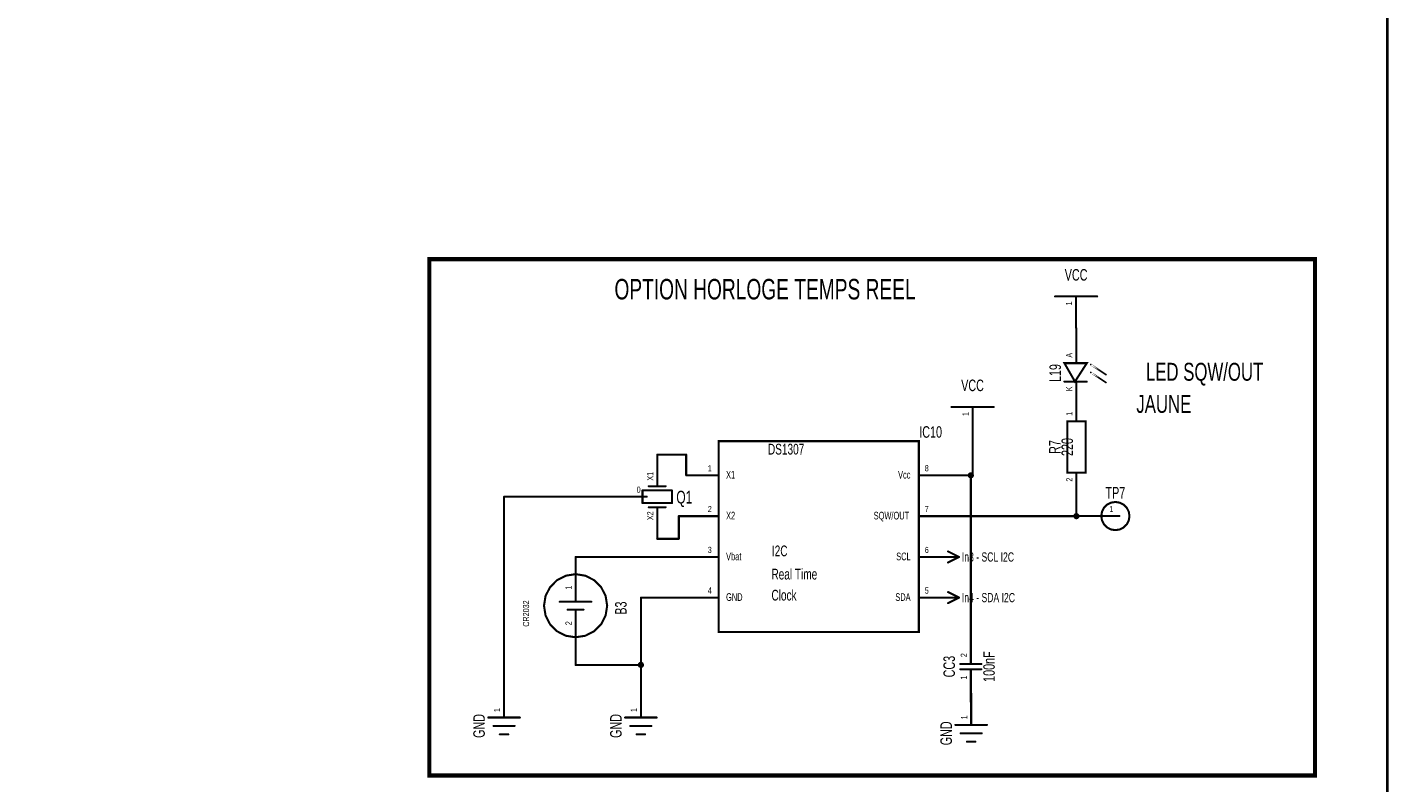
# Model space of a CAD drawing. Extents: x 0 to 22.6, y 0 to 15.8.
# Tile 24 of 26: x 16.1 to 22.6, y 7.7 to 11.2. Entities that reach past the tile are written whole.
import ezdxf
from ezdxf.enums import TextEntityAlignment as Align

# ---------------------------------------------------------------- set-up
doc = ezdxf.new("R2010")
doc.units = 0
for name, color, linetype in [('Element', 253, 'CONTINUOUS'), ('Net', 50, 'CONTINUOUS'), ('Pin', 50, 'CONTINUOUS'), ('Shapes', 252, 'CONTINUOUS'), ('Titles', 253, 'CONTINUOUS')]:
    doc.layers.add(name, color=color, linetype=linetype)

msp = doc.modelspace()

# ---------------------------------------------------------------- linework, layer by layer
at = {"layer": 'Element', "linetype": 'CONTINUOUS'}
for points, const_width in [([(21.0065, 9.9692), (21.2065, 9.9692)], 0.0098), ([(21.1573, 9.6522), (21.101, 9.5647), (21.051, 9.6522), (21.1573, 9.6522)], 0.0098), ([(21.176, 9.6459), (21.251, 9.5959), (21.176, 9.6459)], 0.0079), ([(21.176, 9.6084), (21.251, 9.5584), (21.176, 9.6084)], 0.0079), ([(21.1573, 9.5647), (21.051, 9.5647)], 0.0098), ([(20.5146, 9.444), (20.7146, 9.444)], 0.0098), ([(21.0647, 9.3759), (21.1513, 9.3759), (21.1513, 9.1318), (21.0647, 9.1318), (21.0647, 9.3759)], 0.0098), ([(19.4081, 9.2816), (20.3594, 9.2816), (20.3594, 8.3754), (19.4081, 8.3754), (19.4081, 9.2816)], 0.0098), ([(19.1567, 9.0676), (19.0767, 9.0676)], 0.0098), ([(19.0467, 8.9876), (19.0467, 9.0476)], 0.0098), ([(19.0467, 9.0476), (19.1867, 9.0476)], 0.0098), ([(19.1867, 8.9876), (19.0467, 8.9876)], 0.0098), ([(19.1867, 9.0476), (19.1867, 8.9876)], 0.0098), ([(21.2261, 8.9258), (21.2294, 8.9051), (21.2389, 8.8864), (21.2537, 8.8716), (21.2723, 8.8621), (21.293, 8.8589), (21.3137, 8.8621), (21.3323, 8.8716), (21.3472, 8.8864), (21.3567, 8.9051), (21.3599, 8.9258), (21.3567, 8.9465), (21.3472, 8.9651), (21.3323, 8.9799), (21.3137, 8.9894), (21.293, 8.9927), (21.2723, 8.9894), (21.2537, 8.9799), (21.2389, 8.9651), (21.2294, 8.9465), (21.2261, 8.9258)], 0.0098), ([(19.1567, 8.9676), (19.0767, 8.9676)], 0.0098), ([(18.579, 8.4998), (18.5863, 8.4534), (18.6077, 8.4116), (18.6408, 8.3784), (18.6827, 8.3571), (18.729, 8.3498), (18.7754, 8.3571), (18.8172, 8.3784), (18.8504, 8.4116), (18.8717, 8.4534), (18.879, 8.4998), (18.8717, 8.5461), (18.8504, 8.5879), (18.8172, 8.6211), (18.7754, 8.6424), (18.729, 8.6498), (18.6827, 8.6424), (18.6408, 8.6211), (18.6077, 8.5879), (18.5863, 8.5461), (18.579, 8.4998)], 0.0098), ([(18.729, 8.5185), (18.729, 8.5498)], 0.0098), ([(18.654, 8.5185), (18.804, 8.5185)], 0.0098), ([(18.6915, 8.481), (18.7665, 8.481)], 0.0098), ([(18.729, 8.481), (18.729, 8.4498)], 0.0098), ([(20.6565, 8.2229), (20.5565, 8.2229)], 0.0098), ([(20.6565, 8.1979), (20.5565, 8.1979)], 0.0098), ([(18.3142, 7.9685), (18.4642, 7.9685)], 0.0098), ([(18.9642, 7.9685), (19.1142, 7.9685)], 0.0098), ([(18.3392, 7.9285), (18.4392, 7.9285)], 0.0098), ([(18.3692, 7.8885), (18.4092, 7.8885)], 0.0098), ([(18.9892, 7.9285), (19.0892, 7.9285)], 0.0098), ([(19.0192, 7.8885), (19.0592, 7.8885)], 0.0098), ([(20.533, 7.9334), (20.683, 7.9334)], 0.0098), ([(20.558, 7.8934), (20.658, 7.8934)], 0.0098), ([(20.588, 7.8534), (20.628, 7.8534)], 0.0098)]:
    msp.add_lwpolyline(points, dxfattribs=dict(at, const_width=const_width))
for points, const_width in [([(21.004, 9.9692, 1), (21.0089, 9.9692, 1), (21.004, 9.9692, 1)], 0.0049), ([(21.204, 9.9692, 1), (21.2089, 9.9692, 1), (21.204, 9.9692, 1)], 0.0049), ([(21.1548, 9.6522, 1), (21.1597, 9.6522, 1), (21.1548, 9.6522, 1)], 0.0049), ([(21.174, 9.6459, 1), (21.178, 9.6459, 1), (21.174, 9.6459, 1)], 0.0039), ([(21.174, 9.6084, 1), (21.178, 9.6084, 1), (21.174, 9.6084, 1)], 0.0039), ([(21.0486, 9.5647, 1), (21.0535, 9.5647, 1), (21.0486, 9.5647, 1)], 0.0049), ([(21.1548, 9.5647, 1), (21.1597, 9.5647, 1), (21.1548, 9.5647, 1)], 0.0049), ([(20.5122, 9.444, 1), (20.5171, 9.444, 1), (20.5122, 9.444, 1)], 0.0049), ([(20.7122, 9.444, 1), (20.7171, 9.444, 1), (20.7122, 9.444, 1)], 0.0049), ([(19.0742, 9.0676, 1), (19.0792, 9.0676, 1), (19.0742, 9.0676, 1)], 0.0049), ([(19.1542, 9.0676, 1), (19.1592, 9.0676, 1), (19.1542, 9.0676, 1)], 0.0049), ([(19.0442, 9.0476, 1), (19.0492, 9.0476, 1), (19.0442, 9.0476, 1)], 0.0049), ([(19.0442, 9.0476, 1), (19.0492, 9.0476, 1), (19.0442, 9.0476, 1)], 0.0049), ([(19.0442, 8.9876, 1), (19.0492, 8.9876, 1), (19.0442, 8.9876, 1)], 0.0049), ([(19.0442, 8.9876, 1), (19.0492, 8.9876, 1), (19.0442, 8.9876, 1)], 0.0049), ([(19.1842, 9.0476, 1), (19.1892, 9.0476, 1), (19.1842, 9.0476, 1)], 0.0049), ([(19.1842, 9.0476, 1), (19.1892, 9.0476, 1), (19.1842, 9.0476, 1)], 0.0049), ([(19.1842, 8.9876, 1), (19.1892, 8.9876, 1), (19.1842, 8.9876, 1)], 0.0049), ([(19.1842, 8.9876, 1), (19.1892, 8.9876, 1), (19.1842, 8.9876, 1)], 0.0049), ([(19.0742, 8.9676, 1), (19.0792, 8.9676, 1), (19.0742, 8.9676, 1)], 0.0049), ([(19.1542, 8.9676, 1), (19.1592, 8.9676, 1), (19.1542, 8.9676, 1)], 0.0049), ([(21.2236, 8.9258, 1), (21.2285, 8.9258, 1), (21.2236, 8.9258, 1)], 0.0049), ([(18.7265, 8.5498, 1), (18.7315, 8.5498, 1), (18.7265, 8.5498, 1)], 0.0049), ([(18.5765, 8.4998, 1), (18.5815, 8.4998, 1), (18.5765, 8.4998, 1)], 0.0049), ([(18.6515, 8.5185, 1), (18.6565, 8.5185, 1), (18.6515, 8.5185, 1)], 0.0049), ([(18.689, 8.481, 1), (18.694, 8.481, 1), (18.689, 8.481, 1)], 0.0049), ([(18.7265, 8.5185, 1), (18.7315, 8.5185, 1), (18.7265, 8.5185, 1)], 0.0049), ([(18.7265, 8.481, 1), (18.7315, 8.481, 1), (18.7265, 8.481, 1)], 0.0049), ([(18.764, 8.481, 1), (18.769, 8.481, 1), (18.764, 8.481, 1)], 0.0049), ([(18.8015, 8.5185, 1), (18.8065, 8.5185, 1), (18.8015, 8.5185, 1)], 0.0049), ([(18.7265, 8.4498, 1), (18.7315, 8.4498, 1), (18.7265, 8.4498, 1)], 0.0049), ([(20.554, 8.2229, 1), (20.5589, 8.2229, 1), (20.554, 8.2229, 1)], 0.0049), ([(20.654, 8.2229, 1), (20.6589, 8.2229, 1), (20.654, 8.2229, 1)], 0.0049), ([(20.554, 8.1979, 1), (20.5589, 8.1979, 1), (20.554, 8.1979, 1)], 0.0049), ([(20.654, 8.1979, 1), (20.6589, 8.1979, 1), (20.654, 8.1979, 1)], 0.0049), ([(18.3117, 7.9685, 1), (18.3167, 7.9685, 1), (18.3117, 7.9685, 1)], 0.0049), ([(18.4617, 7.9685, 1), (18.4667, 7.9685, 1), (18.4617, 7.9685, 1)], 0.0049), ([(18.9617, 7.9685, 1), (18.9667, 7.9685, 1), (18.9617, 7.9685, 1)], 0.0049), ([(19.1117, 7.9685, 1), (19.1167, 7.9685, 1), (19.1117, 7.9685, 1)], 0.0049), ([(18.3367, 7.9285, 1), (18.3417, 7.9285, 1), (18.3367, 7.9285, 1)], 0.0049), ([(18.3667, 7.8885, 1), (18.3717, 7.8885, 1), (18.3667, 7.8885, 1)], 0.0049), ([(18.4067, 7.8885, 1), (18.4117, 7.8885, 1), (18.4067, 7.8885, 1)], 0.0049), ([(18.4367, 7.9285, 1), (18.4417, 7.9285, 1), (18.4367, 7.9285, 1)], 0.0049), ([(18.9867, 7.9285, 1), (18.9917, 7.9285, 1), (18.9867, 7.9285, 1)], 0.0049), ([(19.0167, 7.8885, 1), (19.0217, 7.8885, 1), (19.0167, 7.8885, 1)], 0.0049), ([(19.0567, 7.8885, 1), (19.0617, 7.8885, 1), (19.0567, 7.8885, 1)], 0.0049), ([(19.0867, 7.9285, 1), (19.0917, 7.9285, 1), (19.0867, 7.9285, 1)], 0.0049), ([(20.5306, 7.9334, 1), (20.5355, 7.9334, 1), (20.5306, 7.9334, 1)], 0.0049), ([(20.5556, 7.8934, 1), (20.5605, 7.8934, 1), (20.5556, 7.8934, 1)], 0.0049), ([(20.6556, 7.8934, 1), (20.6605, 7.8934, 1), (20.6556, 7.8934, 1)], 0.0049), ([(20.6806, 7.9334, 1), (20.6855, 7.9334, 1), (20.6806, 7.9334, 1)], 0.0049), ([(20.5856, 7.8534, 1), (20.5905, 7.8534, 1), (20.5856, 7.8534, 1)], 0.0049), ([(20.6256, 7.8534, 1), (20.6305, 7.8534, 1), (20.6256, 7.8534, 1)], 0.0049)]:
    msp.add_lwpolyline(points, format="xyb", dxfattribs=dict(at, const_width=const_width))
at = {"layer": 'Net', "linetype": 'CONTINUOUS', "const_width": 0.0098}
for points in [[(21.1073, 9.8192), (21.1073, 9.8022)], [(21.1073, 9.4763), (21.1073, 9.4147)], [(20.6146, 9.1194), (20.6146, 9.294)], [(19.2544, 9.2176), (19.1167, 9.2176)], [(19.2544, 9.1194), (19.2544, 9.2176)], [(20.5114, 9.1194), (20.6146, 9.1194)], [(20.5966, 9.1194), (20.5971, 9.1163), (20.5985, 9.1136), (20.6007, 9.1114), (20.6034, 9.11), (20.6065, 9.1095), (20.6095, 9.11), (20.6123, 9.1114), (20.6144, 9.1136), (20.6158, 9.1163), (20.6163, 9.1194), (20.6158, 9.1224), (20.6144, 9.1252), (20.6123, 9.1274), (20.6095, 9.1287), (20.6065, 9.1292), (20.6034, 9.1287), (20.6007, 9.1274), (20.5985, 9.1252), (20.5971, 9.1224), (20.5966, 9.1194)], [(20.6065, 8.3791), (20.6065, 9.1194)], [(18.9167, 9.0176), (18.3892, 9.0176)], [(18.3892, 9.0176), (18.3892, 8.1185)], [(21.108, 8.9254), (21.108, 9.0314)], [(19.2193, 8.8176), (19.2193, 8.9254)], [(19.2193, 8.9254), (19.2544, 8.9254)], [(20.5114, 8.9254), (21.108, 8.9254)], [(21.0982, 8.9254), (21.0987, 8.9223), (21.1001, 8.9196), (21.1022, 8.9174), (21.105, 8.916), (21.108, 8.9155), (21.1111, 8.916), (21.1138, 8.9174), (21.116, 8.9196), (21.1174, 8.9223), (21.1179, 8.9254), (21.1174, 8.9284), (21.116, 8.9312), (21.1138, 8.9334), (21.1111, 8.9347), (21.108, 8.9352), (21.105, 8.9347), (21.1022, 8.9334), (21.1001, 8.9312), (21.0987, 8.9284), (21.0982, 8.9254)], [(21.1618, 8.9258), (21.108, 8.9258)], [(21.108, 8.9258), (21.108, 8.9254)], [(19.1167, 8.8176), (19.2193, 8.8176)], [(18.729, 8.6998), (18.729, 8.7314)], [(18.729, 8.7314), (19.2544, 8.7314)], [(19.2544, 8.5384), (19.0392, 8.5384)], [(19.0392, 8.5384), (19.0392, 8.1185)], [(18.729, 8.2998), (18.729, 8.2185)], [(18.729, 8.2185), (19.0392, 8.2185)], [(19.0294, 8.2185), (19.0298, 8.2155), (19.0312, 8.2127), (19.0334, 8.2105), (19.0362, 8.2091), (19.0392, 8.2087), (19.0422, 8.2091), (19.045, 8.2105), (19.0472, 8.2127), (19.0486, 8.2155), (19.049, 8.2185), (19.0486, 8.2215), (19.0472, 8.2243), (19.045, 8.2265), (19.0422, 8.2279), (19.0392, 8.2283), (19.0362, 8.2279), (19.0334, 8.2265), (19.0312, 8.2243), (19.0298, 8.2215), (19.0294, 8.2185)], [(20.608, 8.0416), (20.608, 8.0834)]]:
    msp.add_lwpolyline(points, dxfattribs=at)
at = {"layer": 'Net', "linetype": 'CONTINUOUS', "const_width": 0.0049}
for points in [[(21.1048, 9.8192, 1), (21.1097, 9.8192, 1), (21.1048, 9.8192, 1)], [(21.1048, 9.8022, 1), (21.1097, 9.8022, 1), (21.1048, 9.8022, 1)], [(21.1048, 9.4763, 1), (21.1097, 9.4763, 1), (21.1048, 9.4763, 1)], [(21.1048, 9.4147, 1), (21.1097, 9.4147, 1), (21.1048, 9.4147, 1)], [(20.6122, 9.294, 1), (20.6171, 9.294, 1), (20.6122, 9.294, 1)], [(19.1142, 9.2176, 1), (19.1192, 9.2176, 1), (19.1142, 9.2176, 1)], [(19.2519, 9.2176, 1), (19.2569, 9.2176, 1), (19.2519, 9.2176, 1)], [(19.2519, 9.2176, 1), (19.2569, 9.2176, 1), (19.2519, 9.2176, 1)], [(19.2519, 9.1194, 1), (19.2569, 9.1194, 1), (19.2519, 9.1194, 1)], [(20.5089, 9.1194, 1), (20.5139, 9.1194, 1), (20.5089, 9.1194, 1)], [(20.5942, 9.1194, 1), (20.5991, 9.1194, 1), (20.5942, 9.1194, 1)], [(20.604, 9.1194, 1), (20.6089, 9.1194, 1), (20.604, 9.1194, 1)], [(20.6122, 9.1194, 1), (20.6171, 9.1194, 1), (20.6122, 9.1194, 1)], [(20.6122, 9.1194, 1), (20.6171, 9.1194, 1), (20.6122, 9.1194, 1)], [(18.3867, 9.0176, 1), (18.3917, 9.0176, 1), (18.3867, 9.0176, 1)], [(18.3867, 9.0176, 1), (18.3917, 9.0176, 1), (18.3867, 9.0176, 1)], [(18.9142, 9.0176, 1), (18.9192, 9.0176, 1), (18.9142, 9.0176, 1)], [(21.1056, 9.0314, 1), (21.1105, 9.0314, 1), (21.1056, 9.0314, 1)], [(19.2169, 8.9254, 1), (19.2218, 8.9254, 1), (19.2169, 8.9254, 1)], [(19.2169, 8.9254, 1), (19.2218, 8.9254, 1), (19.2169, 8.9254, 1)], [(19.2519, 8.9254, 1), (19.2569, 8.9254, 1), (19.2519, 8.9254, 1)], [(20.5089, 8.9254, 1), (20.5139, 8.9254, 1), (20.5089, 8.9254, 1)], [(21.0957, 8.9254, 1), (21.1006, 8.9254, 1), (21.0957, 8.9254, 1)], [(21.1056, 8.9258, 1), (21.1105, 8.9258, 1), (21.1056, 8.9258, 1)], [(21.1056, 8.9258, 1), (21.1105, 8.9258, 1), (21.1056, 8.9258, 1)], [(21.1056, 8.9254, 1), (21.1105, 8.9254, 1), (21.1056, 8.9254, 1)], [(21.1056, 8.9254, 1), (21.1105, 8.9254, 1), (21.1056, 8.9254, 1)], [(21.1056, 8.9254, 1), (21.1105, 8.9254, 1), (21.1056, 8.9254, 1)], [(21.1593, 8.9258, 1), (21.1642, 8.9258, 1), (21.1593, 8.9258, 1)], [(19.1142, 8.8176, 1), (19.1192, 8.8176, 1), (19.1142, 8.8176, 1)], [(19.2169, 8.8176, 1), (19.2218, 8.8176, 1), (19.2169, 8.8176, 1)], [(19.2169, 8.8176, 1), (19.2218, 8.8176, 1), (19.2169, 8.8176, 1)], [(18.7265, 8.7314, 1), (18.7315, 8.7314, 1), (18.7265, 8.7314, 1)], [(18.7265, 8.7314, 1), (18.7315, 8.7314, 1), (18.7265, 8.7314, 1)], [(19.2519, 8.7314, 1), (19.2569, 8.7314, 1), (19.2519, 8.7314, 1)], [(18.7265, 8.6998, 1), (18.7315, 8.6998, 1), (18.7265, 8.6998, 1)], [(19.0367, 8.5384, 1), (19.0417, 8.5384, 1), (19.0367, 8.5384, 1)], [(19.0367, 8.5384, 1), (19.0417, 8.5384, 1), (19.0367, 8.5384, 1)], [(19.2519, 8.5384, 1), (19.2569, 8.5384, 1), (19.2519, 8.5384, 1)], [(20.604, 8.3791, 1), (20.6089, 8.3791, 1), (20.604, 8.3791, 1)], [(18.7265, 8.2998, 1), (18.7315, 8.2998, 1), (18.7265, 8.2998, 1)], [(18.7265, 8.2185, 1), (18.7315, 8.2185, 1), (18.7265, 8.2185, 1)], [(18.7265, 8.2185, 1), (18.7315, 8.2185, 1), (18.7265, 8.2185, 1)], [(19.0269, 8.2185, 1), (19.0318, 8.2185, 1), (19.0269, 8.2185, 1)], [(19.0367, 8.2185, 1), (19.0417, 8.2185, 1), (19.0367, 8.2185, 1)], [(18.3867, 8.1185, 1), (18.3917, 8.1185, 1), (18.3867, 8.1185, 1)], [(19.0367, 8.1185, 1), (19.0417, 8.1185, 1), (19.0367, 8.1185, 1)], [(20.6056, 8.0834, 1), (20.6105, 8.0834, 1), (20.6056, 8.0834, 1)], [(20.6056, 8.0416, 1), (20.6105, 8.0416, 1), (20.6056, 8.0416, 1)]]:
    msp.add_lwpolyline(points, format="xyb", dxfattribs=at)
at = {"layer": 'Pin', "linetype": 'CONTINUOUS', "const_width": 0.0049}
for points in [[(21.104, 9.9692, 1), (21.1089, 9.9692, 1), (21.104, 9.9692, 1)], [(21.104, 9.8192, 1), (21.1089, 9.8192, 1), (21.104, 9.8192, 1)], [(21.1048, 9.8022, 1), (21.1097, 9.8022, 1), (21.1048, 9.8022, 1)], [(21.1048, 9.6522, 1), (21.1097, 9.6522, 1), (21.1048, 9.6522, 1)], [(21.1048, 9.5647, 1), (21.1097, 9.5647, 1), (21.1048, 9.5647, 1)], [(20.6122, 9.444, 1), (20.6171, 9.444, 1), (20.6122, 9.444, 1)], [(21.1056, 9.4763, 1), (21.1105, 9.4763, 1), (21.1056, 9.4763, 1)], [(21.1048, 9.4147, 1), (21.1097, 9.4147, 1), (21.1048, 9.4147, 1)], [(21.1056, 9.3759, 1), (21.1105, 9.3759, 1), (21.1056, 9.3759, 1)], [(20.6122, 9.294, 1), (20.6171, 9.294, 1), (20.6122, 9.294, 1)], [(19.1142, 9.2176, 1), (19.1192, 9.2176, 1), (19.1142, 9.2176, 1)], [(19.2519, 9.1194, 1), (19.2569, 9.1194, 1), (19.2519, 9.1194, 1)], [(19.4019, 9.1194, 1), (19.4069, 9.1194, 1), (19.4019, 9.1194, 1)], [(20.3589, 9.1194, 1), (20.3639, 9.1194, 1), (20.3589, 9.1194, 1)], [(20.5089, 9.1194, 1), (20.5139, 9.1194, 1), (20.5089, 9.1194, 1)], [(21.1056, 9.1318, 1), (21.1105, 9.1318, 1), (21.1056, 9.1318, 1)], [(19.1142, 9.0676, 1), (19.1192, 9.0676, 1), (19.1142, 9.0676, 1)], [(18.9142, 9.0176, 1), (18.9192, 9.0176, 1), (18.9142, 9.0176, 1)], [(19.0642, 9.0176, 1), (19.0692, 9.0176, 1), (19.0642, 9.0176, 1)], [(21.1056, 9.0314, 1), (21.1105, 9.0314, 1), (21.1056, 9.0314, 1)], [(19.1142, 8.9676, 1), (19.1192, 8.9676, 1), (19.1142, 8.9676, 1)], [(19.2519, 8.9254, 1), (19.2569, 8.9254, 1), (19.2519, 8.9254, 1)], [(19.4019, 8.9254, 1), (19.4069, 8.9254, 1), (19.4019, 8.9254, 1)], [(20.3589, 8.9254, 1), (20.3639, 8.9254, 1), (20.3589, 8.9254, 1)], [(20.5089, 8.9254, 1), (20.5139, 8.9254, 1), (20.5089, 8.9254, 1)], [(21.1593, 8.9258, 1), (21.1642, 8.9258, 1), (21.1593, 8.9258, 1)], [(21.3093, 8.9258, 1), (21.3142, 8.9258, 1), (21.3093, 8.9258, 1)], [(19.1142, 8.8176, 1), (19.1192, 8.8176, 1), (19.1142, 8.8176, 1)], [(19.2519, 8.7314, 1), (19.2569, 8.7314, 1), (19.2519, 8.7314, 1)], [(19.4019, 8.7314, 1), (19.4069, 8.7314, 1), (19.4019, 8.7314, 1)], [(20.3589, 8.7314, 1), (20.3639, 8.7314, 1), (20.3589, 8.7314, 1)], [(20.4958, 8.7576, 1), (20.5007, 8.7576, 1), (20.4958, 8.7576, 1)], [(20.5089, 8.7314, 1), (20.5139, 8.7314, 1), (20.5089, 8.7314, 1)], [(20.5089, 8.7314, 1), (20.5139, 8.7314, 1), (20.5089, 8.7314, 1)], [(20.5483, 8.7314, 1), (20.5532, 8.7314, 1), (20.5483, 8.7314, 1)], [(20.5483, 8.7314, 1), (20.5532, 8.7314, 1), (20.5483, 8.7314, 1)], [(20.5483, 8.7314, 1), (20.5532, 8.7314, 1), (20.5483, 8.7314, 1)], [(18.7265, 8.6998, 1), (18.7315, 8.6998, 1), (18.7265, 8.6998, 1)], [(20.4958, 8.7051, 1), (20.5007, 8.7051, 1), (20.4958, 8.7051, 1)], [(18.7265, 8.5498, 1), (18.7315, 8.5498, 1), (18.7265, 8.5498, 1)], [(19.2519, 8.5384, 1), (19.2569, 8.5384, 1), (19.2519, 8.5384, 1)], [(19.4019, 8.5384, 1), (19.4069, 8.5384, 1), (19.4019, 8.5384, 1)], [(20.3589, 8.5384, 1), (20.3639, 8.5384, 1), (20.3589, 8.5384, 1)], [(20.4958, 8.5646, 1), (20.5007, 8.5646, 1), (20.4958, 8.5646, 1)], [(20.5089, 8.5384, 1), (20.5139, 8.5384, 1), (20.5089, 8.5384, 1)], [(20.5089, 8.5384, 1), (20.5139, 8.5384, 1), (20.5089, 8.5384, 1)], [(20.5483, 8.5384, 1), (20.5532, 8.5384, 1), (20.5483, 8.5384, 1)], [(20.5483, 8.5384, 1), (20.5532, 8.5384, 1), (20.5483, 8.5384, 1)], [(20.5483, 8.5384, 1), (20.5532, 8.5384, 1), (20.5483, 8.5384, 1)], [(20.4958, 8.5121, 1), (20.5007, 8.5121, 1), (20.4958, 8.5121, 1)], [(18.7265, 8.4498, 1), (18.7315, 8.4498, 1), (18.7265, 8.4498, 1)], [(20.604, 8.3791, 1), (20.6089, 8.3791, 1), (20.604, 8.3791, 1)], [(18.7265, 8.2998, 1), (18.7315, 8.2998, 1), (18.7265, 8.2998, 1)], [(20.604, 8.2291, 1), (20.6089, 8.2291, 1), (20.604, 8.2291, 1)], [(20.604, 8.1916, 1), (20.6089, 8.1916, 1), (20.604, 8.1916, 1)], [(18.3867, 8.1185, 1), (18.3917, 8.1185, 1), (18.3867, 8.1185, 1)], [(19.0367, 8.1185, 1), (19.0417, 8.1185, 1), (19.0367, 8.1185, 1)], [(20.6056, 8.0834, 1), (20.6105, 8.0834, 1), (20.6056, 8.0834, 1)], [(20.604, 8.0416, 1), (20.6089, 8.0416, 1), (20.604, 8.0416, 1)], [(18.3867, 7.9685, 1), (18.3917, 7.9685, 1), (18.3867, 7.9685, 1)], [(19.0367, 7.9685, 1), (19.0417, 7.9685, 1), (19.0367, 7.9685, 1)], [(20.6056, 7.9334, 1), (20.6105, 7.9334, 1), (20.6056, 7.9334, 1)]]:
    msp.add_lwpolyline(points, format="xyb", dxfattribs=at)
at = {"layer": 'Pin', "linetype": 'CONTINUOUS', "const_width": 0.0098}
for points in [[(21.1065, 9.9692), (21.1065, 9.8192)], [(21.1073, 9.6522), (21.1073, 9.8022)], [(21.1073, 9.5647), (21.1073, 9.4147)], [(20.6146, 9.444), (20.6146, 9.294)], [(21.108, 9.3759), (21.108, 9.4763)], [(19.1167, 9.0676), (19.1167, 9.2176)], [(19.4044, 9.1194), (19.2544, 9.1194)], [(20.3614, 9.1194), (20.5114, 9.1194)], [(21.108, 9.1318), (21.108, 9.0314)], [(19.0667, 9.0176), (18.9167, 9.0176)], [(19.1167, 8.9676), (19.1167, 8.8176)], [(19.4044, 8.9254), (19.2544, 8.9254)], [(20.3614, 8.9254), (20.5114, 8.9254)], [(21.3118, 8.9258), (21.1618, 8.9258)], [(19.4044, 8.7314), (19.2544, 8.7314)], [(20.3614, 8.7314), (20.5114, 8.7314)], [(20.4983, 8.7576), (20.5508, 8.7314)], [(20.4983, 8.7051), (20.5508, 8.7314)], [(20.5114, 8.7314), (20.5508, 8.7314)], [(18.729, 8.5498), (18.729, 8.6998)], [(19.4044, 8.5384), (19.2544, 8.5384)], [(20.3614, 8.5384), (20.5114, 8.5384)], [(20.4983, 8.5646), (20.5508, 8.5384)], [(20.4983, 8.5121), (20.5508, 8.5384)], [(20.5114, 8.5384), (20.5508, 8.5384)], [(18.729, 8.4498), (18.729, 8.2998)], [(20.6065, 8.2291), (20.6065, 8.3791)], [(20.6065, 8.1916), (20.6065, 8.0416)], [(18.3892, 7.9685), (18.3892, 8.1185)], [(19.0392, 7.9685), (19.0392, 8.1185)], [(20.608, 7.9334), (20.608, 8.0834)]]:
    msp.add_lwpolyline(points, dxfattribs=at)
at = {"layer": 'Shapes', "linetype": 'CONTINUOUS', "const_width": 0.0197}
msp.add_lwpolyline([(18.0342, 10.1463), (22.2412, 10.1463), (22.2412, 7.6929), (18.0342, 7.6929), (18.0342, 10.1463)], dxfattribs=at)
at = {"layer": 'Titles', "linetype": 'CONTINUOUS', "const_width": 0.0131}
msp.add_lwpolyline([(22.5851, 0.0288), (-0.0133, 0.0288), (-0.0133, 15.7768), (22.5851, 15.7768), (22.5851, 0.0288)], dxfattribs=at)

# ---------------------------------------------------------------- texts
at = {"layer": 'Element', "width": 0.7}
for s, p in [('VCC', (21.1065, 10.0282)), ('VCC', (20.6146, 9.503)), ('TP7', (21.293, 8.9927))]:
    msp.add_text(s, height=0.0547, dxfattribs=at).set_placement(p, align=Align.BOTTOM_CENTER)
for s, p in [('L19', (21.051, 9.6053)), ('R7', (21.049, 9.2539)), ('220', (21.108, 9.2539)), ('B3', (18.9879, 8.4884)), ('CC3', (20.5474, 8.2104)), ('GND', (18.3142, 7.9285)), ('GND', (18.9642, 7.9285)), ('GND', (20.533, 7.8934))]:
    msp.add_text(s, height=0.0547, rotation=90, dxfattribs=at).set_placement(p, align=Align.BOTTOM_CENTER)
msp.add_text('IC10', height=0.0547, dxfattribs=at).set_placement((20.3614, 9.2816), align=Align.BOTTOM_LEFT)
for s, p in [('DS1307', (19.6428, 9.2691)), ('I2C', (19.6615, 8.7858)), ('Real Time', (19.6594, 8.6754)), ('Clock', (19.6594, 8.5754))]:
    msp.add_text(s, height=0.051, dxfattribs=at).set_placement(p, align=Align.TOP_LEFT)
msp.add_text('CR2032', height=0.0292, rotation=90, dxfattribs=at).set_placement((18.479, 8.3998), align=Align.TOP_LEFT)
msp.add_text('100nF', height=0.0547, rotation=90, dxfattribs=at).set_placement((20.6655, 8.2104), align=Align.TOP_CENTER)
at = {"layer": 'Pin', "width": 0.7}
for s, p in [('1', (21.0584, 9.9265)), ('A', (21.0591, 9.6785)), ('K', (21.0591, 9.5188)), ('1', (20.5665, 9.4013)), ('1', (21.0599, 9.4021)), ('X1', (19.0686, 9.0939)), ('2', (21.0599, 9.0892)), ('X2', (19.0686, 8.9064)), ('1', (18.6809, 8.576)), ('2', (18.6809, 8.4071)), ('2', (20.5584, 8.2554)), ('1', (20.5584, 8.149)), ('1', (18.3411, 7.9947)), ('1', (18.9911, 7.9947)), ('1', (20.5599, 7.9597))]:
    msp.add_text(s, height=0.0292, rotation=90, dxfattribs=at).set_placement(p, align=Align.TOP_LEFT)
for s, height, p in [('1', 0.0292, (19.3568, 9.1675)), ('X1', 0.0365, (19.4438, 9.1402)), ('Vcc', 0.0365, (20.2608, 9.1402)), ('8', 0.0292, (20.3876, 9.1675)), ('0', 0.0292, (19.0191, 9.0657)), ('2', 0.0292, (19.3568, 8.9735)), ('X2', 0.0365, (19.4438, 8.9462)), ('SQW/OUT', 0.0365, (20.1449, 8.9462)), ('7', 0.0292, (20.3876, 8.9735)), ('1', 0.0292, (21.2642, 8.9739)), ('3', 0.0292, (19.3568, 8.7795)), ('Vbat', 0.0365, (19.4438, 8.7522)), ('SCL', 0.0365, (20.252, 8.7522)), ('6', 0.0292, (20.3876, 8.7795)), ('In3 - SCL I2C', 0.0437, (20.5639, 8.7533)), ('4', 0.0292, (19.3568, 8.5865)), ('GND', 0.0365, (19.4438, 8.5592)), ('SDA', 0.0365, (20.2477, 8.5592)), ('5', 0.0292, (20.3876, 8.5865)), ('In4 - SDA I2C', 0.0437, (20.5639, 8.5603))]:
    msp.add_text(s, height=height, dxfattribs=at).set_placement(p, align=Align.TOP_LEFT)
at = {"layer": 'Shapes', "width": 0.7}
for s, height, p in [('OPTION HORLOGE TEMPS REEL', 0.0972, (19.6289, 10.0038)), ('LED SQW/OUT', 0.0851, (21.7169, 9.6113)), ('JAUNE', 0.0851, (21.5232, 9.4585)), ('Q1', 0.0608, (19.2455, 9.0156))]:
    msp.add_text(s, height=height, dxfattribs=at).set_placement(p, align=Align.MIDDLE_CENTER)

doc.saveas('drawing.dxf')
